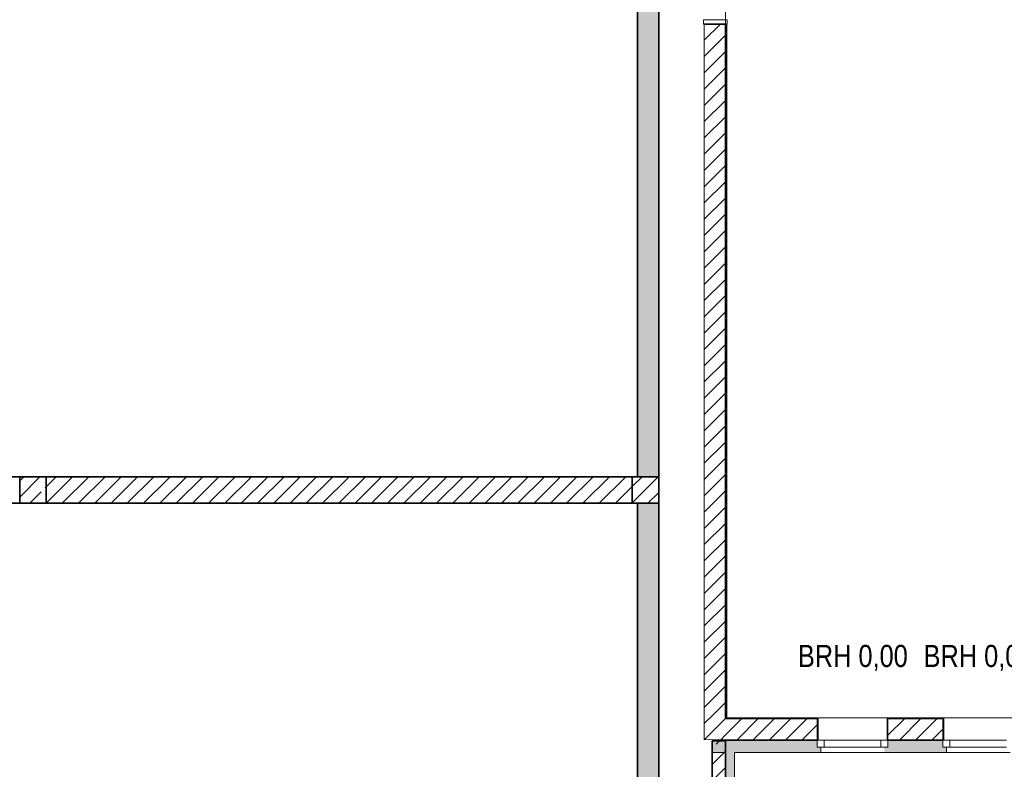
# Model space of a CAD drawing. Header units: metres. Extents: x -58265 to 590738, y -55036 to 35250.
# Tile 3 of 160: x -43400 to -32275, y -21106 to -12635. Entities that reach past the tile are written whole.
import ezdxf

# ---------------------------------------------------------------- set-up
doc = ezdxf.new("R2010")
doc.units = ezdxf.units.M
doc.header["$LTSCALE"] = 0.05
doc.linetypes.add('Wipeout_Contour', pattern=[20000, 0, -20000])
for name, color, linetype in [('0._Pikto für Layout_1_A_1_Bauteilschraffuren', 7, 'Continuous'), ('0._Pikto für Layout_1_A_1_Decken_UHD_3D', 7, 'Continuous'), ('0._Pikto für Layout_1_A_1_Fenster', 7, 'Continuous'), ('0._Pikto für Layout_1_A_1_Fenster_Text', 7, 'Continuous'), ('0._Pikto für Layout_1_A_1_Schraffuren', 7, 'Continuous'), ('0._Pikto für Layout_1_A_1_Stützen', 7, 'Continuous'), ('0._Pikto für Layout_1_A_1_Türen', 7, 'Continuous'), ('0._Pikto für Layout_1_A_1_Wände_Außen', 7, 'Continuous'), ('0._Pikto für Layout_1_A_1_Wände_Innen_Massiv', 7, 'Continuous')]:
    doc.layers.add(name, color=color, linetype=linetype)
doc.styles.add('ERSTELLTER_STIL_2', font='txt')
pattern_1 = [(45, (0, 0), (-91.92388, 91.92388), [])]
pattern_2 = [(0, (0, 0), (0, 173.2051), [0, -100]), (0, (50, 86.6), (0, 173.2051), [0, -100])]
pattern_3 = [(45, (0, 0), (-183.8478, 183.8478), []), (45, (-91.92, 91.92), (-183.8478, 183.8478), [195, -65])]

msp = doc.modelspace()

# ---------------------------------------------------------------- hatches: boundary and pattern name
at = {"layer": '0._Pikto für Layout_1_A_1_Bauteilschraffuren', "linetype": 'Continuous', "lineweight": 18}
for points in [[(-36180, -17800), (-36180, -9500), (-36420, -9500), (-36420, -17800)], [(-36420, -18100), (-36420, -26400), (-36180, -26400), (-36180, -18100)], [(-35575, -20775), (-35665, -20775), (-35665, -20915)], [(-35665, -20915), (-34349, -20915), (-34349, -20855), (-34390, -20855), (-34390, -20775), (-35575, -20775)], [(-33590, -20855), (-33630, -20855), (-33630, -20915), (-32929, -20915), (-32929, -20855), (-32970, -20855), (-32970, -20775), (-33590, -20775)], [(-35325, -44625), (-35325, -20915), (-35425, -20915), (-35425, -44625)]]:
    msp.add_hatch(color=9, dxfattribs=at).paths.add_polyline_path(points)
h = msp.add_hatch(dxfattribs=at)
h.set_pattern_fill('MW_Kalksandstein_0001', color=9, style=0, pattern_type=2)
h.set_pattern_definition(pattern_1)
h.paths.add_polyline_path([(-35665, -20535), (-35425, -20535), (-35425, -12685), (-35665, -12685)])
h = msp.add_hatch(dxfattribs=at)
h.set_pattern_fill('Verputz_0001', color=9, style=0, pattern_type=2)
h.set_pattern_definition(pattern_2)
h.paths.add_polyline_path([(-35415, -12685), (-35425, -12685), (-35425, -20525), (-35415, -20525)])
h = msp.add_hatch(dxfattribs=at)
h.set_pattern_fill('Beton__Stahlbeton_0001', color=9, style=0, pattern_type=2)
h.set_pattern_definition(pattern_3)
h.paths.add_polyline_path([(-43400, -18100), (-43100, -18100), (-43100, -17800), (-43400, -17800)])
h = msp.add_hatch(dxfattribs=at)
h.set_pattern_fill('MW_Kalksandstein_0001', color=9, style=0, pattern_type=2)
h.set_pattern_definition(pattern_1)
h.paths.add_polyline_path([(-43100, -18100), (-36480, -18100), (-36480, -17800), (-43100, -17800)])
h = msp.add_hatch(dxfattribs=at)
h.set_pattern_fill('Beton__Stahlbeton_0001', color=9, style=0, pattern_type=2)
h.set_pattern_definition(pattern_3)
h.paths.add_polyline_path([(-36480, -18100), (-36180, -18100), (-36180, -17800), (-36480, -17800)])
h = msp.add_hatch(dxfattribs=at)
h.set_pattern_fill('MW_Kalksandstein_0001', color=9, style=0, pattern_type=2)
h.set_pattern_definition(pattern_1)
h.paths.add_polyline_path([(-35575, -20775), (-35425, -20541), (-35665, -20535), (-35665, -20775)])
h = msp.add_hatch(dxfattribs=at)
h.set_pattern_fill('MW_Kalksandstein_0001', color=9, style=0, pattern_type=2)
h.set_pattern_definition(pattern_1)
h.paths.add_polyline_path([(-35425, -20541), (-35575, -20775), (-35425, -20775)])
h = msp.add_hatch(dxfattribs=at)
h.set_pattern_fill('MW_Kalksandstein_0001', color=9, style=0, pattern_type=2)
h.set_pattern_definition(pattern_1)
h.paths.add_polyline_path([(-35425, -20541), (-35425, -20775), (-34390, -20775), (-34390, -20535), (-35421, -20535)])
h = msp.add_hatch(dxfattribs=at)
h.set_pattern_fill('Verputz_0001', color=9, style=0, pattern_type=2)
h.set_pattern_definition(pattern_2)
h.paths.add_polyline_path([(-34390, -20525), (-35415, -20525), (-34390, -20535)])
h = msp.add_hatch(dxfattribs=at)
h.set_pattern_fill('Verputz_0001', color=9, style=0, pattern_type=2)
h.set_pattern_definition(pattern_2)
h.paths.add_polyline_path([(-34380, -20525), (-34390, -20535), (-34390, -20775)])
h = msp.add_hatch(dxfattribs=at)
h.set_pattern_fill('Verputz_0001', color=9, style=0, pattern_type=2)
h.set_pattern_definition(pattern_2)
h.paths.add_polyline_path([(-33590, -20525), (-33599, -20775), (-33590, -20535)])
h = msp.add_hatch(dxfattribs=at)
h.set_pattern_fill('Verputz_0001', color=9, style=0, pattern_type=2)
h.set_pattern_definition(pattern_2)
h.paths.add_polyline_path([(-33590, -20525), (-32970, -20535)])
h = msp.add_hatch(dxfattribs=at)
h.set_pattern_fill('MW_Kalksandstein_0001', color=9, style=0, pattern_type=2)
h.set_pattern_definition(pattern_1)
h.paths.add_polyline_path([(-33590, -20775), (-32970, -20775), (-32970, -20535), (-33590, -20535)])
h = msp.add_hatch(dxfattribs=at)
h.set_pattern_fill('Verputz_0001', color=9, style=0, pattern_type=2)
h.set_pattern_definition(pattern_2)
h.paths.add_polyline_path([(-32960, -20525), (-32970, -20535), (-32970, -20775)])
h = msp.add_hatch(dxfattribs=at)
h.set_pattern_fill('Beton__Stahlbeton_0001', color=9, style=0, pattern_type=2)
h.set_pattern_definition(pattern_3)
h.paths.add_polyline_path([(-35425, -44475), (-35425, -20915), (-35575, -20915), (-35575, -44475)])
at = {"layer": '0._Pikto für Layout_1_A_1_Schraffuren', "linetype": 'Continuous', "lineweight": 18}
h = msp.add_hatch(dxfattribs=at)
h.set_pattern_fill('Stahlbeton_Rohbau_0001', color=9, style=0, pattern_type=2)
h.set_pattern_definition([(45, (-35439.51, -20915), (-183.85, 183.85), []), (45, (-35531.44, -20823.08), (-183.85, 183.85), [195, -65])])
h.paths.add_polyline_path([(-35575, -20925), (-35425, -20925), (-35425, -20785), (-35575, -20785)])

# ---------------------------------------------------------------- linework, layer by layer
at = {"layer": '0._Pikto für Layout_1_A_1_Decken_UHD_3D', "color": 9, "linetype": 'Continuous', "lineweight": 18, "flags": 128}
msp.add_lwpolyline([(-35425, -10375), (-35425, -20525), (-31333, -20525), (-29725, -20525), (-29725, -10375)], close=True, dxfattribs=at)
at = {"layer": '0._Pikto für Layout_1_A_1_Fenster', "color": 9, "linetype": 'Continuous', "lineweight": 13}
for p, q in [((-34390, -20525), (-34380, -20525)), ((-34380, -20775), (-34380, -20525)), ((-33590, -20525), (-33599, -20525)), ((-33599, -20775), (-33599, -20525)), ((-32970, -20525), (-32960, -20525)), ((-32960, -20775), (-32960, -20525)), ((-34309, -20775), (-34390, -20775)), ((-34390, -20855), (-34390, -20775)), ((-34390, -20855), (-34390, -20775)), ((-34309, -20855), (-34309, -20775)), ((-33669, -20775), (-34309, -20775)), ((-33590, -20775), (-33669, -20775)), ((-33669, -20775), (-33669, -20855)), ((-33590, -20855), (-33590, -20775)), ((-32889, -20775), (-32970, -20775)), ((-32970, -20855), (-32970, -20775)), ((-32970, -20855), (-32970, -20775)), ((-32889, -20855), (-32889, -20775)), ((-32249, -20775), (-32889, -20775)), ((-34390, -20855), (-34309, -20855)), ((-34349, -20855), (-34390, -20855)), ((-34349, -20855), (-34390, -20855)), ((-34349, -20915), (-34349, -20855)), ((-34309, -20855), (-33669, -20855)), ((-33669, -20855), (-33590, -20855)), ((-32970, -20855), (-32889, -20855)), ((-32929, -20855), (-32970, -20855)), ((-32929, -20855), (-32970, -20855)), ((-32929, -20915), (-32929, -20855)), ((-32889, -20855), (-32249, -20855)), ((-33630, -20915), (-34349, -20915)), ((-32209, -20915), (-32929, -20915))]:
    msp.add_line(p, q, dxfattribs=at)
at = {"layer": '0._Pikto für Layout_1_A_1_Stützen', "color": 9, "linetype": 'Continuous', "lineweight": 35, "flags": 128}
for points in [[(-43400, -18100), (-43100, -18100), (-43100, -17800), (-43400, -17800)], [(-36480, -18100), (-36180, -18100), (-36180, -17800), (-36480, -17800)]]:
    msp.add_lwpolyline(points, close=True, dxfattribs=at)
at = {"layer": '0._Pikto für Layout_1_A_1_Türen', "color": 9, "linetype": 'Continuous', "lineweight": 18}
for p, q in [((-35675, -12685), (-35675, -12635)), ((-35675, -12635), (-35405, -12635)), ((-35405, -12635), (-35405, -12685)), ((-35405, -12685), (-35675, -12685))]:
    msp.add_line(p, q, dxfattribs=at)
at = {"layer": '0._Pikto für Layout_1_A_1_Türen', "color": 9, "linetype": 'Continuous', "lineweight": 35}
msp.add_line((-35425, -12685), (-35665, -12685), dxfattribs=at)
msp.add_line((-35425, -12685), (-35665, -12685), dxfattribs=at)
at = {"layer": '0._Pikto für Layout_1_A_1_Wände_Außen', "color": 9, "linetype": 'Continuous', "lineweight": 18}
for p, q in [((-34390, -20535), (-35421, -20535)), ((-34390, -20525), (-34380, -20525)), ((-34390, -20535), (-34390, -20775)), ((-34380, -20775), (-34380, -20525)), ((-33599, -20775), (-33599, -20525)), ((-33599, -20525), (-33599, -20525)), ((-32970, -20535), (-33590, -20535)), ((-33590, -20535), (-33590, -20775)), ((-32970, -20525), (-32960, -20525)), ((-32970, -20535), (-32970, -20775)), ((-32960, -20775), (-32960, -20525))]:
    msp.add_line(p, q, dxfattribs=at)
at = {"layer": '0._Pikto für Layout_1_A_1_Wände_Außen', "color": 9, "linetype": 'Continuous', "lineweight": 35}
for p, q in [((-35575, -20775), (-35425, -20775)), ((-35425, -20775), (-34390, -20775)), ((-33590, -20775), (-32970, -20775)), ((-35425, -44475), (-35425, -20915))]:
    msp.add_line(p, q, dxfattribs=at)
at = {"layer": '0._Pikto für Layout_1_A_1_Wände_Außen', "color": 9, "linetype": 'Continuous', "lineweight": 13}
for p, q in [((-34390, -20775), (-34380, -20775)), ((-34390, -20855), (-34390, -20775)), ((-33590, -20775), (-33599, -20775)), ((-32970, -20775), (-32960, -20775)), ((-32970, -20855), (-32970, -20775)), ((-34349, -20855), (-34390, -20855)), ((-34349, -20915), (-34349, -20855)), ((-32929, -20855), (-32970, -20855)), ((-32929, -20915), (-32929, -20855))]:
    msp.add_line(p, q, dxfattribs=at)
at = {"layer": '0._Pikto für Layout_1_A_1_Wände_Außen', "color": 9, "linetype": 'Continuous', "lineweight": 18, "flags": 128}
for points in [[(-34390, -20525), (-35415, -20525)], [(-32970, -20525), (-33590, -20525)], [(-35665, -20915), (-35425, -20915)], [(-35325, -20915), (-34349, -20915)], [(-35325, -44725), (-35325, -20915)], [(-33630, -20915), (-32929, -20915)]]:
    msp.add_lwpolyline(points, dxfattribs=at)
at = {"layer": '0._Pikto für Layout_1_A_1_Wände_Außen', "color": 9, "linetype": 'Continuous', "lineweight": 35, "flags": 128}
msp.add_lwpolyline([(-35575, -20915), (-35575, -44475)], dxfattribs=at)
at = {"layer": '0._Pikto für Layout_1_A_1_Wände_Außen', "color": 9, "linetype": 'Continuous', "lineweight": 13, "flags": 128}
msp.add_lwpolyline([(-35425, -20915), (-35575, -20915)], dxfattribs=at)
at = {"layer": '0._Pikto für Layout_1_A_1_Wände_Innen_Massiv', "color": 9, "linetype": 'Continuous', "lineweight": 35}
for p, q in [((-35425, -12685), (-35665, -12685)), ((-35425, -20525), (-35425, -12685)), ((-35425, -20525), (-35425, -20535)), ((-35425, -20525), (-35425, -20535)), ((-35665, -20775), (-35575, -20775))]:
    msp.add_line(p, q, dxfattribs=at)
at = {"layer": '0._Pikto für Layout_1_A_1_Wände_Innen_Massiv', "color": 9, "linetype": 'Continuous', "lineweight": 18}
msp.add_line((-35425, -20535), (-35421, -20535), dxfattribs=at)
at = {"layer": '0._Pikto für Layout_1_A_1_Wände_Innen_Massiv', "color": 9, "linetype": 'Continuous', "lineweight": 35, "flags": 128}
for points in [[(-36420, -9500), (-36420, -17800)], [(-36180, -17800), (-36180, -9500)], [(-35415, -20525), (-35415, -12685)], [(-43400, -17800), (-45645, -17800)], [(-36480, -17800), (-43100, -17800)], [(-45645, -18100), (-43400, -18100)], [(-43100, -18100), (-36480, -18100)], [(-36420, -18100), (-36420, -26400)], [(-36180, -26400), (-36180, -18100)]]:
    msp.add_lwpolyline(points, dxfattribs=at)
at = {"layer": '0._Pikto für Layout_1_A_1_Wände_Innen_Massiv', "color": 9, "linetype": 'Continuous', "lineweight": 18, "flags": 128}
msp.add_lwpolyline([(-35665, -12685), (-35665, -20535)], dxfattribs=at)
at = {"layer": '0._Pikto für Layout_1_A_1_Wände_Innen_Massiv', "color": 9, "linetype": 'Continuous', "lineweight": 13, "flags": 128}
for points in [[(-35665, -20775), (-35665, -20535)], [(-35665, -20915), (-35665, -20775)]]:
    msp.add_lwpolyline(points, dxfattribs=at)

# ---------------------------------------------------------------- texts
at = {"layer": '0._Pikto für Layout_1_A_1_Fenster_Text', "color": 9, "linetype": 'Continuous', "lineweight": 18, "char_height": 250, "attachment_point": 7, "style": 'ERSTELLTER_STIL_2'}
for insert in [(-34607, -20023), (-33187, -20023)]:
    msp.add_mtext('\\A1;{\\pql;\\pt0;\\fSwis721 Cn BT|b0|i0|c0|p0;\\W1.000000;BRH 0,00\\fSwis721 Cn BT|b0|i0|c0|p0;\\W1.000000;\\A1{\\H.66x;\\S^  ;}\\fSwis721 Cn BT|b0|i0|c0|p0;\\W1.000000;\\fSwis721 Cn BT|b0|i0|c0|p0;\\W1.000000;}', dxfattribs=dict(at, insert=insert))

# ---------------------------------------------------------------- next in the draw order: wipeouts: each hides what was drawn before it
at = {"color": 254, "linetype": 'Wipeout_Contour', "lineweight": 0, "ltscale": 165167.064837}
msp.add_wipeout([(-35693, -20776), (-35693, -20947), (-35576, -20947), (-35576, -20776)], dxfattribs=at).dxf.layer = '0._Pikto für Layout_1_A_1_Schraffuren'

# ---------------------------------------------------------------- next in the draw order: linework, layer by layer
at = {"layer": '0._Pikto für Layout_1_A_1_Wände_Außen', "color": 9, "linetype": 'Continuous', "lineweight": 35, "flags": 128}
msp.add_lwpolyline([(-35575, -20947), (-35575, -20785), (-35425, -20785), (-35425, -20925)], dxfattribs=at)

doc.saveas('drawing.dxf')
